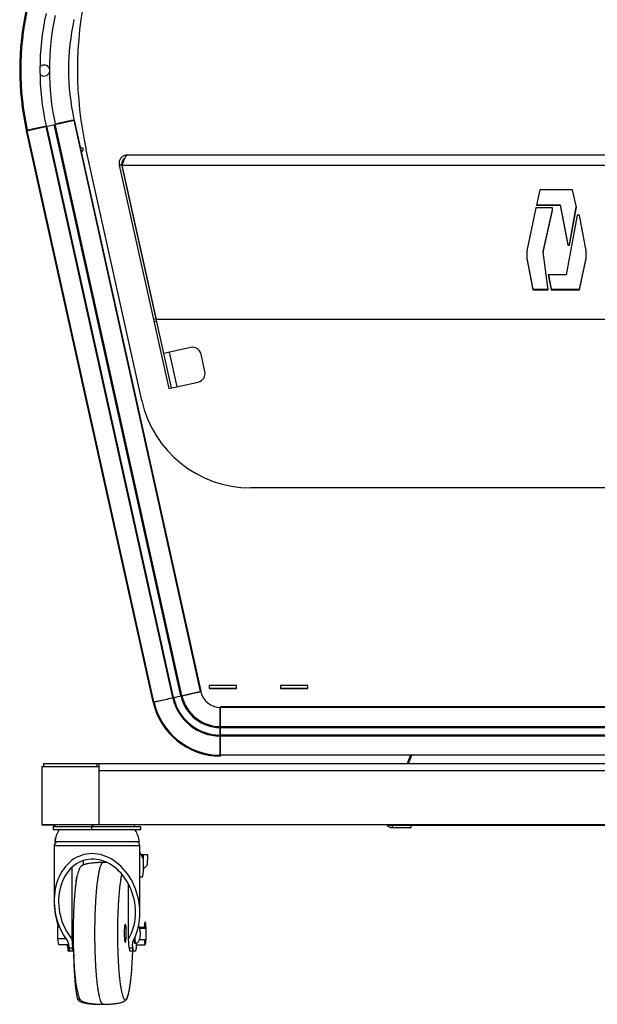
# Model space of a CAD drawing. Extents: x -3139 to 1389, y -669 to 4607.
# Tile 1 of 14: x -3137 to -2723, y -669 to 37. Entities that reach past the tile are written whole.
import ezdxf

# ---------------------------------------------------------------- set-up
doc = ezdxf.new("R2010")
doc.units = 0
doc.layers.get('0').update_dxf_attribs({"linetype": 'CONTINUOUS'})

# ---------------------------------------------------------------- blocks, each defined once
blk = doc.blocks.new('M9_-_FRONT')
for p, q in [((-14.947, -1.691), (-13.588, -1.39)), ((-10.821, -17.682), (-14.394, -1.568)), ((-10.795, -17.676), (-14.367, -1.562)), ((-10.588, -17.63), (-14.16, -1.517)), ((-10.561, -17.624), (-14.134, -1.511)), ((-10.033, -17.507), (-13.605, -1.393)), ((-10.015, -17.503), (-13.588, -1.39)), ((-14.951, -1.68), (-14.923, -1.674)), ((-14.947, -1.691), (-11.375, -17.805)), ((-14.945, -1.691), (-11.373, -17.804)), ((-11.373, -17.804), (-14.945, -1.691)), ((-11.35, -17.799), (-14.922, -1.686)), ((-13.335, -2.196), (-13.416, -2.166)), ((-13.364, -2.272), (-13.335, -2.196)), ((-13.395, -2.26), (-13.364, -2.272)), ((-11.694, -9.299), (-13.261, -2.231)), ((-12.096, -2.375), (12.096, -2.375)), ((-12.252, -2.648), (-12.328, -2.665)), ((-12.328, -2.665), (-10.931, -8.965)), ((-12.25, -2.658), (-12.326, -2.675)), ((-10.855, -8.948), (-12.252, -2.648)), ((-12.248, -2.637), (-12.238, -2.635)), ((-12.245, -2.651), (-12.248, -2.637)), ((-12.245, -2.648), (-12.227, -2.613)), ((-12.245, -2.665), (-12.245, -2.648)), ((-12.245, -2.665), (12.245, -2.665)), ((-11.281, -7.012), (-12.245, -2.665)), ((-0.462, -3.362), (-0.558, -3.794)), ((0.46, -3.362), (-0.462, -3.362)), ((0.568, -3.849), (0.46, -3.362)), ((-0.58, -3.868), (-0.83, -5.083)), ((-0.11, -3.868), (-0.58, -3.868)), ((-0.558, -3.794), (0.106, -3.794)), ((-0.554, -3.777), (0.106, -3.777)), ((-0.11, -3.938), (-0.11, -3.868)), ((0.106, -3.777), (0.323, -4.902)), ((0.106, -3.777), (0.106, -3.794)), ((0.106, -3.794), (0.323, -4.919)), ((0.375, -4.902), (0.566, -3.841)), ((0.375, -4.919), (0.568, -3.849)), ((-0.371, -5.099), (-0.11, -3.921)), ((-0.371, -5.116), (-0.11, -3.938)), ((0.588, -4.073), (0.277, -5.759)), ((0.654, -4.073), (0.588, -4.073)), ((0.847, -5.083), (0.654, -4.073)), ((0.323, -4.902), (0.375, -4.902)), ((0.323, -4.902), (0.323, -4.919)), ((0.323, -4.919), (0.375, -4.919)), ((-0.83, -5.083), (-0.83, -5.3)), ((-0.371, -5.099), (-0.371, -5.116)), ((-0.226, -6.175), (-0.371, -5.116)), ((0.847, -5.3), (0.847, -5.083)), ((-0.83, -5.283), (-0.662, -6.158)), ((-0.83, -5.3), (-0.662, -6.175)), ((0.654, -6.158), (0.847, -5.283)), ((0.654, -6.175), (0.847, -5.3)), ((0.277, -5.759), (-0.226, -5.759)), ((-0.226, -5.759), (-0.146, -6.175)), ((-0.223, -5.759), (-0.146, -6.158)), ((-0.662, -6.158), (-0.228, -6.158)), ((-0.662, -6.175), (-0.226, -6.175)), ((-0.146, -6.158), (0.654, -6.158)), ((-0.146, -6.175), (0.654, -6.175)), ((-11.288, -6.995), (-11.364, -7.012)), ((-11.272, -7.069), (-11.348, -7.086)), ((11.281, -7.012), (-11.281, -7.012)), ((-10.32, -7.805), (-11.072, -7.972)), ((-10.699, -8.913), (-10.915, -7.937)), ((-9.913, -8.483), (-10.022, -7.995)), ((-10.931, -8.965), (-10.103, -8.781)), ((8.623, -11.764), (-8.623, -11.764)), ((-9.795, -17.335), (-9.795, -17.423)), ((-9.025, -17.335), (-9.795, -17.335)), ((-9.795, -17.418), (-9.025, -17.418)), ((-9.056, -17.422), (-9.795, -17.422)), ((-9.795, -17.423), (-9.025, -17.423)), ((-9.056, -17.418), (-9.056, -17.423)), ((-9.025, -17.423), (-9.025, -17.335)), ((-7.005, -17.335), (-7.775, -17.335)), ((-7.775, -17.335), (-7.775, -17.423)), ((-7.775, -17.418), (-7.005, -17.418)), ((-7.775, -17.423), (-7.005, -17.423)), ((-7.744, -17.423), (-7.744, -17.418)), ((-7.005, -17.422), (-7.744, -17.422)), ((-7.005, -17.423), (-7.005, -17.335)), ((-11.375, -17.805), (-10.015, -17.503)), ((-10.585, -17.642), (-10.792, -17.688)), ((-11.347, -17.811), (-11.37, -17.816)), ((-11.362, -17.814), (-11.334, -17.808)), ((-9.471, -19.309), (-9.471, -17.942)), ((9.471, -17.942), (-9.471, -17.942)), ((9.471, -17.96), (-9.471, -17.96)), ((-9.483, -18.739), (-9.483, -18.526)), ((-9.471, -18.526), (-9.483, -18.526)), ((9.471, -18.501), (-9.471, -18.501)), ((9.471, -18.529), (-9.471, -18.529)), ((-9.471, -18.739), (-9.483, -18.739)), ((9.471, -18.741), (-9.471, -18.741)), ((9.471, -18.768), (-9.471, -18.768)), ((-9.483, -19.294), (-9.483, -19.322)), ((-9.483, -19.331), (-9.483, -19.307)), ((9.471, -19.309), (-9.471, -19.309)), ((-4.112, -19.309), (-4.209, -19.543)), ((-4.167, -19.543), (-4.07, -19.309)), ((-14.513, -19.621), (-14.513, -21.271)), ((-14.513, -19.621), (-12.909, -19.621)), ((-14.465, -19.543), (-14.465, -19.621)), ((-14.465, -19.543), (14.465, -19.543)), ((-12.95, -19.621), (-12.95, -19.543)), ((-12.909, -19.543), (-12.909, -21.271)), ((12.905, -19.746), (-12.909, -19.746)), ((14.509, -21.271), (-14.513, -21.271)), ((-14.509, -21.271), (-14.509, -21.272)), ((-14.509, -21.272), (-14.128, -21.272)), ((-14.192, -21.326), (-14.192, -21.415)), ((-14.19, -21.326), (-14.192, -21.326)), ((-14.19, -21.325), (-14.19, -21.414)), ((-11.718, -21.325), (-14.19, -21.325)), ((-13.099, -21.414), (-13.099, -21.325)), ((-4.79, -21.272), (-11.905, -21.272)), ((-11.718, -21.414), (-11.718, -21.325)), ((-4.962, -21.271), (-4.962, -21.272)), ((-4.935, -21.271), (-4.935, -21.272)), ((4.677, -21.287), (-4.677, -21.287)), ((-4.626, -21.287), (-4.626, -21.345)), ((-4.626, -21.345), (-4.089, -21.345)), ((-4.089, -21.345), (-4.089, -21.287)), ((-14.033, -21.415), (-14.192, -21.415)), ((-11.718, -21.414), (-14.19, -21.414)), ((-11.72, -21.415), (-11.878, -21.415)), ((-11.72, -21.415), (-11.72, -21.414)), ((-14.166, -21.867), (-14.166, -23.465)), ((-14.164, -21.867), (-14.166, -21.867)), ((-14.164, -21.866), (-14.164, -23.409)), ((-11.744, -21.866), (-14.164, -21.866)), ((-14.151, -21.742), (-14.051, -21.742)), ((-14.149, -21.741), (-11.759, -21.741)), ((-11.858, -21.742), (-11.761, -21.742)), ((-11.744, -23.761), (-11.744, -21.866)), ((-11.646, -22.245), (-11.744, -22.027)), ((-11.525, -22.116), (-11.704, -22.116)), ((-11.655, -22.166), (-11.681, -22.166)), ((-11.655, -22.166), (-11.655, -22.223)), ((-11.534, -22.402), (-11.525, -22.116)), ((-13.669, -22.473), (-13.669, -24.489)), ((-13.344, -22.278), (-13.344, -22.402)), ((-12.673, -22.334), (-12.78, -22.331)), ((-11.646, -22.491), (-11.646, -22.245)), ((-11.646, -22.507), (-11.534, -22.402)), ((-13.517, -22.742), (-13.52, -22.742)), ((-11.675, -22.741), (-11.744, -22.741)), ((-12.07, -24.489), (-12.07, -22.938)), ((-14.065, -24.482), (-14.063, -24.157)), ((-14.063, -24.157), (-14.045, -24.073)), ((-14.012, -24.157), (-14.063, -24.157)), ((-11.758, -24.158), (-11.619, -24.158)), ((-11.619, -24.158), (-11.596, -24.007)), ((-11.619, -24.181), (-11.619, -24.158)), ((-11.596, -24.007), (-11.574, -24.181)), ((-11.751, -24.181), (-11.574, -24.181)), ((-11.574, -24.181), (-11.575, -24.506)), ((-13.834, -24.482), (-14.065, -24.482)), ((-14.033, -24.656), (-14.065, -24.482)), ((-13.752, -24.656), (-14.033, -24.656)), ((-13.783, -24.738), (-13.789, -24.656)), ((-13.744, -24.738), (-13.754, -24.64)), ((-13.669, -24.489), (-13.645, -24.738)), ((-12.046, -24.738), (-12.07, -24.489)), ((-11.956, -24.604), (-11.956, -24.64)), ((-11.947, -24.738), (-11.956, -24.64)), ((-11.904, -24.482), (-11.887, -24.482)), ((-11.886, -24.442), (-11.887, -24.506)), ((-11.887, -24.506), (-11.883, -24.506)), ((-11.839, -24.656), (-11.598, -24.656)), ((-11.759, -24.506), (-11.575, -24.506)), ((-11.598, -24.656), (-11.617, -24.506)), ((-11.575, -24.506), (-11.598, -24.656)), ((-13.629, -24.832), (-13.768, -24.832)), ((-13.744, -24.738), (-13.645, -24.738)), ((-13.729, -24.832), (-13.726, -24.829)), ((-13.665, -24.831), (-13.722, -24.831)), ((-13.626, -24.829), (-13.629, -24.832)), ((-13.622, -24.831), (-13.612, -24.831)), ((-12.046, -24.738), (-11.947, -24.738)), ((-11.867, -24.831), (-12.023, -24.831)), ((-11.925, -24.832), (-11.948, -24.832)), ((-11.923, -24.831), (-11.925, -24.832)), ((-12.853, -26.332), (-12.801, -26.331))]:
    blk.add_line(p, q)
at = {"flags": 128}
for points in [[(-12.227, -2.613), (-12.227, -2.613), (-12.227, -2.613)], [(-4.741, -21.272), (-4.711, -21.283), (-4.677, -21.287)], [(-11.937, -24.541), (-11.897, -24.464), (-11.861, -24.384), (-11.83, -24.3), (-11.803, -24.213), (-11.782, -24.124), (-11.765, -24.032), (-11.753, -23.938), (-11.746, -23.843), (-11.744, -23.747), (-11.748, -23.65), (-11.756, -23.553), (-11.769, -23.456), (-11.787, -23.36), (-11.81, -23.265), (-11.838, -23.17), (-11.871, -23.078), (-11.908, -22.988), (-11.949, -22.9), (-11.995, -22.815), (-12.044, -22.733), (-12.098, -22.655), (-12.155, -22.581), (-12.215, -22.511), (-12.278, -22.445), (-12.344, -22.384), (-12.413, -22.328), (-12.484, -22.277), (-12.557, -22.232), (-12.632, -22.193), (-12.708, -22.159), (-12.784, -22.131), (-12.862, -22.109), (-12.94, -22.094), (-13.018, -22.084), (-13.096, -22.081), (-13.173, -22.084), (-13.25, -22.094), (-13.325, -22.109), (-13.398, -22.131), (-13.47, -22.159), (-13.54, -22.193), (-13.607, -22.232), (-13.671, -22.277), (-13.733, -22.328), (-13.791, -22.384), (-13.846, -22.445), (-13.896, -22.511), (-13.944, -22.581), (-13.986, -22.655), (-14.025, -22.733), (-14.059, -22.815), (-14.089, -22.9), (-14.114, -22.988), (-14.134, -23.078), (-14.149, -23.17), (-14.159, -23.265), (-14.164, -23.36), (-14.164, -23.456), (-14.159, -23.553), (-14.149, -23.65), (-14.134, -23.747), (-14.114, -23.843), (-14.089, -23.938), (-14.059, -24.032), (-14.025, -24.124), (-13.987, -24.213), (-13.944, -24.3), (-13.897, -24.384), (-13.846, -24.464), (-13.791, -24.541)], [(-12.07, -24.489), (-12.029, -24.418), (-11.992, -24.343), (-11.96, -24.264), (-11.932, -24.183), (-11.91, -24.098), (-11.892, -24.011), (-11.879, -23.922), (-11.872, -23.832), (-11.869, -23.74), (-11.872, -23.647), (-11.88, -23.555), (-11.893, -23.462), (-11.911, -23.37), (-11.934, -23.279), (-11.961, -23.189), (-11.994, -23.102), (-12.031, -23.016), (-12.072, -22.934), (-12.118, -22.854), (-12.167, -22.778), (-12.22, -22.705), (-12.277, -22.637), (-12.337, -22.573), (-12.4, -22.515), (-12.465, -22.461), (-12.533, -22.412), (-12.603, -22.369), (-12.674, -22.332), (-12.747, -22.301), (-12.821, -22.275), (-12.895, -22.256), (-12.97, -22.244), (-13.044, -22.237), (-13.119, -22.237), (-13.192, -22.244), (-13.264, -22.256), (-13.335, -22.275), (-13.404, -22.301), (-13.471, -22.332), (-13.535, -22.369), (-13.597, -22.412), (-13.655, -22.461), (-13.711, -22.515), (-13.762, -22.573), (-13.81, -22.637), (-13.854, -22.705), (-13.894, -22.778), (-13.929, -22.854), (-13.959, -22.934), (-13.985, -23.016), (-14.006, -23.102), (-14.022, -23.189), (-14.033, -23.279), (-14.038, -23.37), (-14.039, -23.462), (-14.034, -23.555), (-14.025, -23.647), (-14.01, -23.74), (-13.99, -23.832), (-13.966, -23.922), (-13.936, -24.011), (-13.902, -24.098), (-13.864, -24.183), (-13.821, -24.264), (-13.774, -24.343), (-13.723, -24.418), (-13.669, -24.489)], [(-11.675, -22.741), (-11.669, -22.736), (-11.664, -22.722), (-11.659, -22.699), (-11.654, -22.668), (-11.65, -22.63), (-11.648, -22.587), (-11.646, -22.54), (-11.646, -22.491)], [(-13.546, -22.924), (-13.546, -22.917), (-13.544, -22.875), (-13.541, -22.837), (-13.537, -22.804), (-13.533, -22.777), (-13.528, -22.757), (-13.523, -22.745), (-13.518, -22.741)], [(-12.187, -24.408), (-12.185, -24.449), (-12.182, -24.486), (-12.179, -24.519), (-12.174, -24.545), (-12.17, -24.565), (-12.165, -24.577), (-12.159, -24.581), (-12.154, -24.577), (-12.149, -24.565), (-12.144, -24.546), (-12.14, -24.52), (-12.136, -24.488), (-12.134, -24.45), (-12.132, -24.409), (-12.13, -24.365), (-12.13, -24.321), (-12.131, -24.276), (-12.132, -24.234), (-12.135, -24.194), (-12.138, -24.159), (-12.142, -24.129), (-12.147, -24.106), (-12.151, -24.09), (-12.157, -24.082), (-12.162, -24.082), (-12.167, -24.09), (-12.172, -24.106), (-12.176, -24.128), (-12.18, -24.158), (-12.184, -24.193), (-12.186, -24.232), (-12.188, -24.275), (-12.189, -24.319), (-12.188, -24.364), (-12.187, -24.408)], [(-11.588, -24.181), (-11.59, -24.169), (-11.593, -24.153), (-11.596, -24.145), (-11.599, -24.145), (-11.602, -24.153), (-11.605, -24.169), (-11.606, -24.181)], [(-11.606, -24.181), (-11.605, -24.169), (-11.602, -24.153), (-11.599, -24.145), (-11.596, -24.145), (-11.593, -24.153), (-11.59, -24.169), (-11.588, -24.181)], [(-11.736, -24.331), (-11.736, -24.331), (-11.736, -24.332), (-11.736, -24.332), (-11.736, -24.332), (-11.736, -24.332), (-11.736, -24.332), (-11.736, -24.331), (-11.736, -24.331), (-11.736, -24.331), (-11.736, -24.331), (-11.736, -24.33), (-11.736, -24.33), (-11.736, -24.33), (-11.736, -24.331), (-11.736, -24.331), (-11.736, -24.331)], [(-11.917, -24.505), (-11.915, -24.526), (-11.911, -24.557), (-11.906, -24.582), (-11.901, -24.6), (-11.895, -24.61), (-11.89, -24.612), (-11.884, -24.606), (-11.879, -24.592), (-11.874, -24.571), (-11.873, -24.568)], [(-11.904, -24.482), (-11.902, -24.494), (-11.898, -24.51), (-11.894, -24.518), (-11.889, -24.518), (-11.884, -24.51), (-11.882, -24.499)], [(-11.882, -24.499), (-11.882, -24.502), (-11.887, -24.515), (-11.891, -24.519), (-11.896, -24.515), (-11.9, -24.502), (-11.904, -24.483), (-11.904, -24.482)], [(-11.867, -24.831), (-11.862, -24.827), (-11.857, -24.815), (-11.852, -24.795), (-11.848, -24.768), (-11.844, -24.735), (-11.841, -24.697), (-11.839, -24.656), (-11.838, -24.611), (-11.838, -24.609)], [(-11.603, -24.506), (-11.602, -24.51), (-11.599, -24.518), (-11.596, -24.518), (-11.593, -24.51), (-11.592, -24.506)], [(-11.592, -24.506), (-11.593, -24.51), (-11.596, -24.518), (-11.599, -24.518), (-11.602, -24.51), (-11.603, -24.506)]]:
    blk.add_lwpolyline(points, dxfattribs=at)
for centre, radius, start, end in [((-3.07, 0.028), 10.438, 167.5, 192.5), ((-7.189, 0.029), 7.948, 167.5853, 192.4147), ((-7.184, 0.03), 7.948, 167.5853, 192.4147), ((-7.184, 0.03), 7.925, 167.5855, 192.4145), ((-7.184, 0.03), 7.383, 167.5918, 192.4082), ((-7.184, 0.03), 7.117, 167.5949, 192.4051), ((-7.184, 0.03), 6.575, 167.6027, 192.3973), ((-14.45, 0.006), 0.156, 16.5904, 138.325), ((-14.45, 0.006), 0.156, 222.048, 343.7826), ((-14.383, -1.554), 0.0113, 189.5961, 279.3561), ((-10.266, -8.049), 0.25, 12.5, 102.5), ((-10.157, -8.537), 0.25, 282.5, 12.5), ((-8.623, -8.619), 3.145, 192.5, 270), ((-9.471, -17.383), 1.383, 192.993, 269.507), ((-9.471, -17.383), 1.356, 192.999, 269.501), ((-9.471, -17.383), 1.144, 193.0916, 269.4084), ((-9.471, -17.383), 1.117, 193.1002, 269.3998), ((-9.471, -17.383), 0.575, 193.6526, 268.8474), ((-9.471, -17.383), 1.948, 192.8488, 269.651), ((-9.471, -17.383), 1.948, 192.8495, 269.6505), ((-11.336, -17.808), 0.0118, 102.5176, 192.8709), ((-9.471, -17.383), 1.925, 192.8538, 269.6462), ((-14.373, -21.048), 0.332, 303.0975, 317.5387), ((-14.372, -21.047), 0.332, 303.0975, 317.4226), ((-12.027, -21.315), 0.13, 355.3527, 19.8553), ((-4.626, -21.125), 0.22, 221.7563, 270), ((-13.216, -21.893), 0.946, 149.6743, 170.8275), ((-13.215, -21.892), 0.946, 149.7091, 170.8275), ((-12.694, -21.892), 0.946, 9.1725, 30.2909), ((-14.041, -21.867), 0.125, 112.0151, 180), ((-14.039, -21.866), 0.125, 90, 180), ((-11.869, -21.866), 0.125, 0, 90), ((-11.544, -22.154), 0.112, 160.3006, 186.3334), ((-12.27, -23.464), 1.896, 180.034, 199.8838), ((-13.949, -24.658), 0.196, 5.2317, 36.514), ((-11.788, -24.621), 0.17, 151.8341, 186.3491), ((-13.577, -24.752), 0.207, 176.3005, 202.6983), ((-13.592, -24.75), 0.153, 175.4596, 212.0409), ((-13.771, -24.76), 0.128, 326.4778, 2.7963), ((-13.493, -24.75), 0.153, 175.4596, 212.0409), ((-11.894, -24.75), 0.153, 175.4596, 212.0409), ((-12.072, -24.761), 0.127, 326.4374, 2.6688), ((-11.794, -24.75), 0.153, 175.4596, 212.0409)]:
    blk.add_arc(centre, radius, start, end)
for points, knots in [([(-14.134, -1.499), (-14.094, -1.49), (-14.056, -1.481), (-13.984, -1.465), (-13.95, -1.458), (-13.888, -1.444), (-13.858, -1.438), (-13.805, -1.426), (-13.78, -1.42), (-13.714, -1.406), (-13.679, -1.398), (-13.628, -1.387), (-13.612, -1.383), (-13.606, -1.382)], [0, 0, 0, 0, 0.125, 0.125, 0.25, 0.25, 0.375, 0.375, 0.5, 0.5, 0.75, 0.75, 1, 1, 1, 1]), ([(-14.923, -1.674), (-14.92, -1.673), (-14.914, -1.672), (-14.898, -1.668), (-14.888, -1.666), (-14.862, -1.66), (-14.847, -1.657), (-14.812, -1.649), (-14.792, -1.644), (-14.725, -1.63), (-14.671, -1.618), (-14.546, -1.59), (-14.475, -1.574), (-14.394, -1.556)], [0, 0, 0, 0, 0.125, 0.125, 0.25, 0.25, 0.375, 0.375, 0.5, 0.5, 0.75, 0.75, 1, 1, 1, 1]), ([(-12.096, -2.375), (-12.114, -2.375), (-12.131, -2.377), (-12.166, -2.385), (-12.183, -2.391), (-12.215, -2.406), (-12.23, -2.416), (-12.258, -2.438), (-12.27, -2.45), (-12.287, -2.471), (-12.292, -2.478), (-12.302, -2.493), (-12.306, -2.501), (-12.318, -2.525), (-12.324, -2.542), (-12.33, -2.568), (-12.331, -2.577), (-12.333, -2.594), (-12.334, -2.603), (-12.334, -2.63), (-12.332, -2.647), (-12.328, -2.665)], [0, 0, 0, 0, 0.125, 0.125, 0.25, 0.25, 0.375, 0.375, 0.5, 0.5, 0.5625, 0.5625, 0.625, 0.625, 0.75, 0.75, 0.8125, 0.8125, 0.875, 0.875, 1, 1, 1, 1]), ([(-12.175, -2.477), (-12.186, -2.483), (-12.214, -2.499), (-12.244, -2.545), (-12.259, -2.599), (-12.254, -2.634), (-12.252, -2.648)], [0, 0, 0, 0, 0.183451, 0.485779, 0.788105, 1, 1, 1, 1]), ([(-12.245, -2.665), (-12.238, -2.647), (-12.232, -2.63), (-12.22, -2.594), (-12.214, -2.576), (-12.201, -2.542), (-12.195, -2.525), (-12.183, -2.493), (-12.176, -2.478), (-12.167, -2.457), (-12.164, -2.45), (-12.158, -2.438), (-12.155, -2.432), (-12.145, -2.415), (-12.139, -2.406), (-12.13, -2.395), (-12.127, -2.391), (-12.12, -2.385), (-12.117, -2.383), (-12.108, -2.377), (-12.102, -2.375), (-12.096, -2.375)], [0, 0, 0, 0, 0.125, 0.125, 0.25, 0.25, 0.375, 0.375, 0.5, 0.5, 0.5625, 0.5625, 0.625, 0.625, 0.75, 0.75, 0.8125, 0.8125, 0.875, 0.875, 1, 1, 1, 1]), ([(-10.819, -17.694), (-10.9, -17.712), (-10.971, -17.728), (-11.096, -17.755), (-11.15, -17.767), (-11.238, -17.787), (-11.273, -17.794), (-11.312, -17.803), (-11.322, -17.805), (-11.339, -17.809), (-11.344, -17.81), (-11.347, -17.811)], [0, 0, 0, 0, 0.25, 0.25, 0.5, 0.5, 0.75, 0.75, 0.875, 0.875, 1, 1, 1, 1]), ([(-10.792, -17.688), (-10.798, -17.689), (-10.803, -17.69), (-10.813, -17.692), (-10.816, -17.693), (-10.819, -17.694)], [0, 0, 0, 0, 0.5, 0.5, 1, 1, 1, 1]), ([(-10.559, -17.636), (-10.561, -17.636), (-10.565, -17.637), (-10.574, -17.639), (-10.58, -17.641), (-10.585, -17.642)], [0, 0, 0, 0, 0.5, 0.5, 1, 1, 1, 1]), ([(-10.03, -17.519), (-10.037, -17.52), (-10.053, -17.524), (-10.104, -17.535), (-10.138, -17.543), (-10.205, -17.557), (-10.23, -17.563), (-10.283, -17.575), (-10.312, -17.581), (-10.375, -17.595), (-10.409, -17.603), (-10.48, -17.618), (-10.518, -17.627), (-10.559, -17.636)], [0, 0, 0, 0, 0.25, 0.25, 0.5, 0.5, 0.625, 0.625, 0.75, 0.75, 0.875, 0.875, 1, 1, 1, 1]), ([(-9.483, -18.499), (-9.483, -18.417), (-9.483, -18.344), (-9.483, -18.216), (-9.483, -18.161), (-9.483, -18.092), (-9.483, -18.072), (-9.483, -18.036), (-9.483, -18.02), (-9.483, -17.994), (-9.483, -17.984), (-9.483, -17.967), (-9.483, -17.961), (-9.483, -17.958)], [0, 0, 0, 0, 0.25, 0.25, 0.5, 0.5, 0.625, 0.625, 0.75, 0.75, 0.875, 0.875, 1, 1, 1, 1]), ([(-9.483, -18.526), (-9.483, -18.521), (-9.483, -18.515), (-9.483, -18.506), (-9.483, -18.502), (-9.483, -18.499)], [0, 0, 0, 0, 0.5, 0.5, 1, 1, 1, 1]), ([(-9.483, -18.766), (-9.483, -18.763), (-9.483, -18.76), (-9.483, -18.75), (-9.483, -18.745), (-9.483, -18.739)], [0, 0, 0, 0, 0.5, 0.5, 1, 1, 1, 1]), ([(-9.483, -19.307), (-9.483, -19.304), (-9.483, -19.298), (-9.483, -19.282), (-9.483, -19.271), (-9.483, -19.245), (-9.483, -19.229), (-9.483, -19.193), (-9.483, -19.173), (-9.483, -19.104), (-9.483, -19.05), (-9.483, -18.922), (-9.483, -18.848), (-9.483, -18.766)], [0, 0, 0, 0, 0.125, 0.125, 0.25, 0.25, 0.375, 0.375, 0.5, 0.5, 0.75, 0.75, 1, 1, 1, 1]), ([(-13.099, -21.325), (-13.097, -21.31), (-13.094, -21.295), (-13.092, -21.272), (-13.092, -21.271)], [0, 0, 0, 0, 0.956265, 1, 1, 1, 1]), ([(-13.077, -21.271), (-13.077, -21.274), (-13.078, -21.287), (-13.078, -21.306), (-13.078, -21.321), (-13.078, -21.325)], [0, 0, 0, 0, 0.164545, 0.78626, 1, 1, 1, 1]), ([(-12.78, -22.331), (-12.821, -22.332), (-12.902, -22.333), (-13.016, -22.34), (-13.11, -22.35), (-13.184, -22.36), (-13.238, -22.371), (-13.283, -22.382), (-13.323, -22.393), (-13.354, -22.405), (-13.377, -22.417), (-13.396, -22.43), (-13.417, -22.447), (-13.435, -22.469), (-13.454, -22.503), (-13.471, -22.549), (-13.49, -22.608), (-13.499, -22.655), (-13.503, -22.671)], [0, 0, 0, 0, 0.087888, 0.17034, 0.242838, 0.289118, 0.32815, 0.360293, 0.3878, 0.417078, 0.452114, 0.491672, 0.529518, 0.600752, 0.667236, 0.79624, 0.932153, 1, 1, 1, 1]), ([(-13.003, -24.944), (-13.005, -24.881), (-13.01, -24.755), (-13.013, -24.561), (-13.015, -24.365), (-13.014, -24.168), (-13.011, -23.973), (-13.006, -23.782), (-12.998, -23.595), (-12.989, -23.416), (-12.977, -23.246), (-12.964, -23.086), (-12.949, -22.938), (-12.932, -22.804), (-12.914, -22.684), (-12.894, -22.58), (-12.873, -22.493), (-12.852, -22.424), (-12.83, -22.373), (-12.807, -22.342), (-12.79, -22.329), (-12.781, -22.332), (-12.78, -22.333)], [0, 0, 0, 0, 0.052168, 0.104336, 0.156504, 0.208672, 0.260839, 0.313007, 0.365175, 0.417343, 0.469511, 0.521679, 0.573847, 0.626015, 0.678183, 0.730351, 0.782518, 0.834686, 0.886854, 0.939022, 0.99119, 1, 1, 1, 1]), ([(-13.61, -24.905), (-13.612, -24.846), (-13.616, -24.728), (-13.619, -24.546), (-13.621, -24.362), (-13.62, -24.178), (-13.617, -23.995), (-13.612, -23.816), (-13.605, -23.641), (-13.597, -23.474), (-13.586, -23.314), (-13.573, -23.164), (-13.559, -23.026), (-13.543, -22.899), (-13.526, -22.788), (-13.513, -22.714), (-13.505, -22.683), (-13.504, -22.678)], [0, 0, 0, 0, 0.070537, 0.141079, 0.211614, 0.282158, 0.352694, 0.423237, 0.493773, 0.564316, 0.634852, 0.705395, 0.775931, 0.846475, 0.91701, 0.987554, 1, 1, 1, 1]), ([(-12.258, -22.66), (-12.261, -22.67), (-12.27, -22.708), (-12.285, -22.788), (-12.302, -22.899), (-12.318, -23.025), (-12.332, -23.164), (-12.344, -23.314), (-12.355, -23.474), (-12.364, -23.641), (-12.371, -23.816), (-12.376, -23.996), (-12.379, -24.178), (-12.379, -24.362), (-12.378, -24.546), (-12.374, -24.728), (-12.369, -24.906), (-12.361, -25.079), (-12.352, -25.244), (-12.34, -25.4), (-12.327, -25.547), (-12.312, -25.681), (-12.296, -25.802), (-12.279, -25.91), (-12.26, -26.002), (-12.24, -26.078), (-12.22, -26.137), (-12.199, -26.179), (-12.177, -26.203), (-12.156, -26.209), (-12.134, -26.197), (-12.113, -26.167), (-12.092, -26.119), (-12.072, -26.054), (-12.052, -25.972), (-12.034, -25.878), (-12.024, -25.804), (-12.018, -25.768)], [0, 0, 0, 0, 0.011733, 0.040903, 0.069986, 0.099063, 0.128239, 0.157409, 0.186492, 0.215568, 0.244744, 0.273914, 0.302997, 0.332074, 0.36125, 0.39042, 0.419502, 0.448579, 0.477755, 0.506925, 0.536008, 0.565084, 0.594261, 0.623431, 0.652513, 0.68159, 0.710766, 0.739936, 0.769019, 0.798095, 0.827272, 0.856442, 0.885524, 0.914601, 0.943777, 0.972947, 1, 1, 1, 1]), ([(-11.855, -24.612), (-11.847, -24.611), (-11.83, -24.609), (-11.802, -24.588), (-11.778, -24.554), (-11.761, -24.515), (-11.749, -24.476), (-11.741, -24.436), (-11.735, -24.394), (-11.732, -24.355), (-11.733, -24.31), (-11.736, -24.258), (-11.743, -24.21), (-11.752, -24.174), (-11.764, -24.139), (-11.775, -24.118), (-11.781, -24.107)], [0, 0, 0, 0, 0.04905, 0.098812, 0.194449, 0.269742, 0.334086, 0.410561, 0.476128, 0.546684, 0.617401, 0.711878, 0.803241, 0.878664, 0.934679, 1, 1, 1, 1]), ([(-11.855, -24.612), (-11.847, -24.611), (-11.83, -24.609), (-11.802, -24.588), (-11.778, -24.554), (-11.761, -24.515), (-11.749, -24.476), (-11.741, -24.436), (-11.735, -24.394), (-11.732, -24.355), (-11.733, -24.31), (-11.736, -24.258), (-11.743, -24.21), (-11.752, -24.174), (-11.764, -24.139), (-11.775, -24.118), (-11.781, -24.107)], [0, 0, 0, 0, 0.0490504, 0.0988117, 0.1944494, 0.269742, 0.3340863, 0.4105611, 0.4761276, 0.5466839, 0.6174007, 0.7118775, 0.8032408, 0.8786639, 0.9346787, 1, 1, 1, 1]), ([(-11.855, -24.612), (-11.857, -24.611), (-11.862, -24.609), (-11.868, -24.592), (-11.874, -24.566), (-11.879, -24.531), (-11.883, -24.488), (-11.885, -24.455), (-11.886, -24.436), (-11.886, -24.435)], [0, 0, 0, 0, 0.1646016, 0.3293163, 0.4940311, 0.6586327, 0.8232343, 0.987949, 1, 1, 1, 1]), ([(-11.855, -24.612), (-11.857, -24.611), (-11.862, -24.609), (-11.868, -24.592), (-11.874, -24.566), (-11.879, -24.531), (-11.883, -24.488), (-11.885, -24.455), (-11.886, -24.436), (-11.886, -24.435)], [0, 0, 0, 0, 0.164602, 0.329316, 0.494031, 0.658633, 0.823234, 0.987949, 1, 1, 1, 1]), ([(-11.736, -24.331), (-11.736, -24.331), (-11.736, -24.332), (-11.736, -24.332), (-11.736, -24.332), (-11.736, -24.331), (-11.736, -24.331), (-11.736, -24.33), (-11.736, -24.33), (-11.736, -24.331), (-11.736, -24.331)], [0, 0, 0, 0, 0.122759, 0.245518, 0.365627, 0.495224, 0.615333, 0.74493, 0.872465, 1, 1, 1, 1]), ([(-13.621, -24.831), (-13.62, -24.856), (-13.619, -24.94), (-13.614, -25.079), (-13.608, -25.244), (-13.6, -25.401), (-13.591, -25.547), (-13.581, -25.682), (-13.57, -25.803), (-13.558, -25.911), (-13.549, -25.97), (-13.545, -26)], [0, 0, 0, 0, 0.049833, 0.1684, 0.287374, 0.406323, 0.524916, 0.643484, 0.762458, 0.881407, 1, 1, 1, 1]), ([(-13.608, -24.939), (-13.608, -24.941), (-13.608, -24.964), (-13.607, -24.985), (-13.606, -25.004)], [0, 0, 0, 0, 0.10073, 1, 1, 1, 1]), ([(-12.78, -26.33), (-12.786, -26.329), (-12.8, -26.327), (-12.822, -26.302), (-12.844, -26.258), (-12.866, -26.194), (-12.887, -26.113), (-12.907, -26.015), (-12.926, -25.901), (-12.943, -25.771), (-12.959, -25.628), (-12.973, -25.472), (-12.985, -25.305), (-12.995, -25.129), (-13.001, -25.005), (-13.003, -24.944)], [0, 0, 0, 0, 0.064777, 0.142712, 0.220647, 0.298583, 0.376518, 0.454453, 0.532388, 0.610324, 0.688259, 0.766194, 0.844129, 0.922065, 1, 1, 1, 1]), ([(-12.018, -25.768), (-12.018, -25.766), (-12.012, -25.726), (-12.001, -25.636), (-11.987, -25.498), (-11.974, -25.348), (-11.964, -25.189), (-11.955, -25.021), (-11.949, -24.87), (-11.946, -24.774), (-11.945, -24.739)], [0, 0, 0, 0, 0.010455, 0.160231, 0.31052, 0.460778, 0.610586, 0.760362, 0.910651, 1, 1, 1, 1]), ([(-13.516, -25.924), (-13.518, -25.918), (-13.525, -25.883), (-13.537, -25.802), (-13.554, -25.681), (-13.568, -25.546), (-13.582, -25.4), (-13.593, -25.244), (-13.601, -25.11), (-13.605, -25.027), (-13.606, -25.001)], [0, 0, 0, 0, 0.027113, 0.178123, 0.329115, 0.480125, 0.631117, 0.782127, 0.933124, 1, 1, 1, 1]), ([(-12.78, -26.331), (-12.739, -26.331), (-12.659, -26.33), (-12.546, -26.323), (-12.452, -26.313), (-12.378, -26.302), (-12.324, -26.292), (-12.279, -26.281), (-12.241, -26.27), (-12.211, -26.259), (-12.182, -26.245), (-12.157, -26.228), (-12.134, -26.205), (-12.114, -26.175), (-12.097, -26.136), (-12.076, -26.074), (-12.056, -25.991), (-12.038, -25.896), (-12.025, -25.821), (-12.02, -25.782), (-12.019, -25.775)], [0, 0, 0, 0, 0.068402, 0.13263, 0.189204, 0.225396, 0.255984, 0.281231, 0.302299, 0.322901, 0.34611, 0.397682, 0.446874, 0.494393, 0.586672, 0.684189, 0.789361, 0.902192, 0.981695, 1, 1, 1, 1]), ([(-13.545, -26), (-13.54, -26.026), (-13.531, -26.079), (-13.517, -26.137), (-13.503, -26.179), (-13.488, -26.204), (-13.474, -26.209), (-13.46, -26.199), (-13.451, -26.179), (-13.447, -26.17)], [0, 0, 0, 0, 0.14676, 0.294023, 0.441255, 0.588046, 0.734807, 0.88207, 1, 1, 1, 1]), ([(-13.544, -26.005), (-13.544, -26.007), (-13.54, -26.033), (-13.533, -26.072), (-13.522, -26.12), (-13.512, -26.156), (-13.503, -26.183), (-13.493, -26.203), (-13.482, -26.22), (-13.467, -26.233), (-13.455, -26.242), (-13.428, -26.257), (-13.388, -26.272), (-13.337, -26.286), (-13.273, -26.3), (-13.191, -26.312), (-13.091, -26.323), (-12.976, -26.33), (-12.895, -26.331), (-12.853, -26.332)], [0, 0, 0, 0, 0.010117, 0.111316, 0.205373, 0.292293, 0.372075, 0.444056, 0.507265, 0.529152, 0.550661, 0.576085, 0.612694, 0.647677, 0.694072, 0.753585, 0.82629, 0.909958, 1, 1, 1, 1]), ([(-13.518, -25.918), (-13.517, -25.922), (-13.512, -25.955), (-13.501, -26.005), (-13.486, -26.066), (-13.472, -26.112), (-13.458, -26.147), (-13.447, -26.172), (-13.433, -26.197), (-13.415, -26.218), (-13.394, -26.234), (-13.37, -26.249), (-13.329, -26.266), (-13.268, -26.285), (-13.182, -26.303), (-13.069, -26.318), (-12.932, -26.329), (-12.832, -26.33), (-12.78, -26.331)], [0, 0, 0, 0, 0.013124, 0.11356, 0.204424, 0.285717, 0.357436, 0.419605, 0.479638, 0.5441, 0.569737, 0.597087, 0.629565, 0.672113, 0.729717, 0.805299, 0.897564, 1, 1, 1, 1])]:
    blk.add_open_spline(points, degree=3, knots=knots)
blk.add_open_spline([(-9.483, -19.322), (-9.483, -19.328), (-9.483, -19.331), (-9.483, -19.331)], degree=3)

msp = doc.modelspace()

# ---------------------------------------------------------------- block references
at = {"xscale": 25.4, "yscale": 25.4, "zscale": 25.4}
msp.add_blockref('M9_-_FRONT', (-2752.55, 0), dxfattribs=at)

doc.saveas('drawing.dxf')
